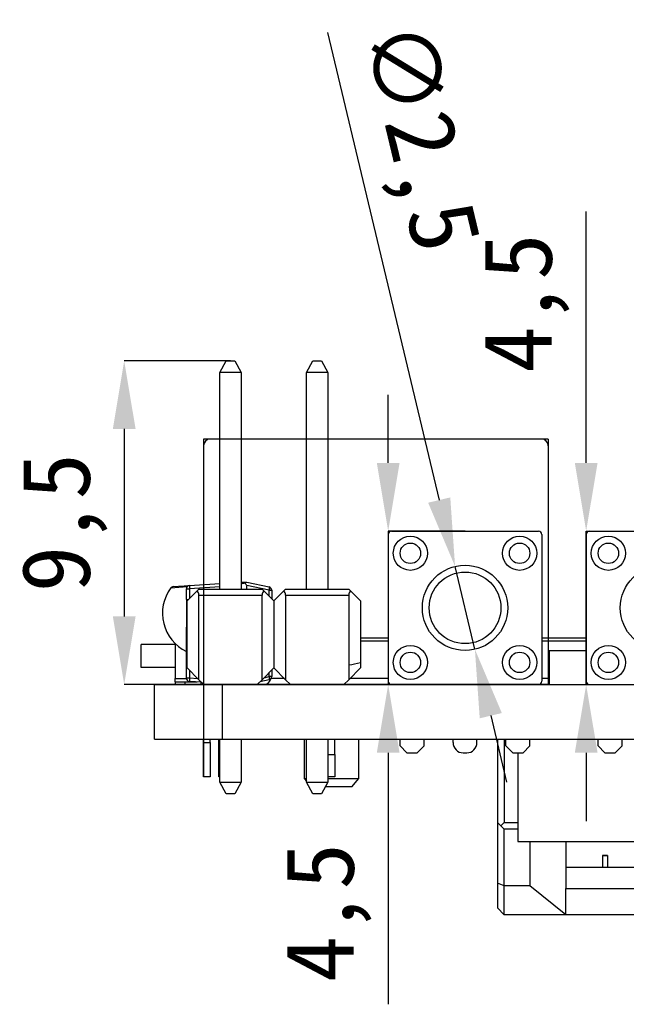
# Model space of a CAD drawing. Header units: millimetres. Extents: x 1603 to 1900, y 1655 to 2075.
# Tile 43 of 52: x 1800 to 1818, y 1861 to 1890. Entities that reach past the tile are written whole.
import ezdxf

# ---------------------------------------------------------------- set-up
doc = ezdxf.new("R2010")
doc.units = ezdxf.units.MM
doc.styles.add('黑体高度2mm', font='simhei.ttf', dxfattribs={"height": 2})
doc.dimstyles.new('红色高度2mm', dxfattribs={"dimtxt": 2, "dimasz": 2, "dimexe": 0, "dimexo": 0, "dimtad": 1, "dimdec": 1, "dimtxsty": '黑体高度2mm', "dimcen": 2.5, "dimclrd": 1, "dimclre": 1, "dimclrt": 1, "dimadec": 0, "dimazin": 0, "dimtfac": 1, "dimtdec": 1, "dimtmove": 0, "dimatfit": 3, "dimfxl": 1, "dimarcsym": 0})

# ---------------------------------------------------------------- blocks, each defined once
blk = doc.blocks.new('*D113')
at = {"color": 1, "lineweight": -2, "transparency": 16777216}
for p, q in [((1806.418, 1880.356), (1803.305, 1880.356)), ((1803.305, 1878.356), (1803.305, 1872.862)), ((1806.418, 1870.862), (1803.305, 1870.862))]:
    blk.add_line(p, q, dxfattribs=at)
at = {"color": 1, "transparency": 16777216}
for points in [[(1802.972, 1878.356), (1803.639, 1878.356), (1803.305, 1880.356)], [(1802.972, 1872.862), (1803.639, 1872.862), (1803.305, 1870.862)]]:
    blk.add_solid(points, dxfattribs=at)
at = {"layer": 'Defpoints', "color": 0, "transparency": 16777216}
for p in [(1806.418, 1880.356), (1803.305, 1870.862), (1806.418, 1870.862)]:
    blk.add_point(p, dxfattribs=at)
at = {"color": 1, "transparency": 16777216, "insert": (1801.557, 1875.609), "char_height": 2, "attachment_point": 5, "rotation": 90, "style": '黑体高度2mm'}
blk.add_mtext('9,5', dxfattribs=at)
blk = doc.blocks.new('*D114')
at = {"color": 1, "lineweight": -2, "transparency": 16777216}
for p, q in [((1811.039, 1877.362), (1811.039, 1879.362)), ((1813.289, 1875.362), (1811.039, 1875.362)), ((1811.039, 1875.362), (1811.039, 1870.862)), ((1813.289, 1870.862), (1811.039, 1870.862)), ((1811.039, 1868.862), (1811.039, 1861.488))]:
    blk.add_line(p, q, dxfattribs=at)
at = {"color": 1, "transparency": 16777216}
for points in [[(1810.705, 1877.362), (1811.372, 1877.362), (1811.039, 1875.362)], [(1810.705, 1868.862), (1811.372, 1868.862), (1811.039, 1870.862)]]:
    blk.add_solid(points, dxfattribs=at)
at = {"layer": 'Defpoints', "color": 0, "transparency": 16777216}
for p in [(1813.289, 1875.362), (1811.039, 1870.862), (1813.289, 1870.862)]:
    blk.add_point(p, dxfattribs=at)
at = {"color": 1, "transparency": 16777216, "insert": (1809.29, 1864.175), "char_height": 2, "attachment_point": 5, "rotation": 90, "style": '黑体高度2mm'}
blk.add_mtext('4,5', dxfattribs=at)
blk = doc.blocks.new('*D115')
at = {"color": 1, "lineweight": -2, "transparency": 16777216}
for p, q in [((1816.838, 1877.362), (1816.838, 1884.735)), ((1816.838, 1870.862), (1816.838, 1875.362)), ((1816.838, 1868.862), (1816.838, 1866.862))]:
    blk.add_line(p, q, dxfattribs=at)
at = {"color": 1, "transparency": 16777216}
for points in [[(1816.505, 1877.362), (1817.172, 1877.362), (1816.838, 1875.362)], [(1816.505, 1868.862), (1817.172, 1868.862), (1816.838, 1870.862)]]:
    blk.add_solid(points, dxfattribs=at)
at = {"layer": 'Defpoints', "color": 0, "transparency": 16777216}
for p in [(1816.838, 1875.362), (1816.838, 1875.362), (1816.838, 1870.862)]:
    blk.add_point(p, dxfattribs=at)
at = {"color": 1, "transparency": 16777216, "insert": (1815.09, 1882.048), "char_height": 2, "attachment_point": 5, "rotation": 90, "style": '黑体高度2mm'}
blk.add_mtext('4,5', dxfattribs=at)
blk = doc.blocks.new('*D123')
at = {"color": 1, "lineweight": -2, "transparency": 16777216}
for p, q in [((1809.256, 1889.986), (1812.533, 1876.273)), ((1813.579, 1871.896), (1812.998, 1874.327)), ((1814.044, 1869.951), (1814.509, 1868.005))]:
    blk.add_line(p, q, dxfattribs=at)
at = {"color": 1, "transparency": 16777216}
for points in [[(1812.857, 1876.35), (1812.209, 1876.195), (1812.998, 1874.327)], [(1814.368, 1870.028), (1813.72, 1869.873), (1813.579, 1871.896)]]:
    blk.add_solid(points, dxfattribs=at)
at = {"layer": 'Defpoints', "color": 0, "transparency": 16777216}
for p in [(1812.998, 1874.327), (1813.579, 1871.896)]:
    blk.add_point(p, dxfattribs=at)
at = {"color": 1, "transparency": 16777216, "insert": (1811.795, 1886.883), "char_height": 2, "attachment_point": 5, "rotation": 283.4401, "style": '黑体高度2mm'}
blk.add_mtext('∅2,5', dxfattribs=at)

msp = doc.modelspace()

# ---------------------------------------------------------------- linework, layer by layer
at = {"color": 7, "linetype": 'Continuous', "lineweight": 25}
for p, q in [((1806.104, 1880.016), (1806.293, 1880.356)), ((1806.293, 1880.356), (1806.543, 1880.356)), ((1806.543, 1880.356), (1806.734, 1880.016)), ((1808.644, 1880.016), (1808.833, 1880.356)), ((1808.833, 1880.356), (1809.083, 1880.356)), ((1809.083, 1880.356), (1809.274, 1880.016)), ((1806.103, 1873.66), (1806.104, 1880.016)), ((1806.734, 1880.016), (1806.104, 1880.016)), ((1806.734, 1880.016), (1806.733, 1873.66)), ((1808.643, 1873.66), (1808.644, 1880.016)), ((1809.274, 1880.016), (1808.644, 1880.016)), ((1809.274, 1880.016), (1809.273, 1873.66)), ((1806.104, 1878.062), (1805.828, 1878.062)), ((1808.644, 1878.062), (1806.734, 1878.062)), ((1815.528, 1878.062), (1809.274, 1878.062)), ((1805.628, 1877.862), (1805.628, 1873.794)), ((1815.728, 1877.862), (1815.728, 1872.232)), ((1811.139, 1875.362), (1815.439, 1875.362)), ((1816.838, 1875.362), (1816.838, 1870.862)), ((1816.838, 1875.362), (1816.939, 1875.362)), ((1816.939, 1875.362), (1821.239, 1875.362)), ((1811.039, 1875.262), (1811.039, 1870.962)), ((1815.539, 1875.262), (1815.539, 1870.962)), ((1816.839, 1875.262), (1816.839, 1870.962)), ((1804.744, 1873.735), (1805.221, 1873.767)), ((1805.127, 1873.358), (1805.127, 1873.667)), ((1805.127, 1873.667), (1805.217, 1873.667)), ((1805.149, 1873.315), (1805.443, 1873.61)), ((1805.221, 1873.767), (1806.103, 1873.826)), ((1805.494, 1873.66), (1805.443, 1873.61)), ((1805.494, 1873.66), (1807.343, 1873.66)), ((1806.733, 1873.862), (1806.831, 1873.862)), ((1806.831, 1873.862), (1806.895, 1873.862)), ((1806.895, 1873.862), (1807.548, 1873.726)), ((1806.895, 1873.66), (1806.895, 1873.765)), ((1807.552, 1873.628), (1806.895, 1873.765)), ((1807.394, 1873.61), (1807.343, 1873.66)), ((1807.689, 1873.315), (1807.394, 1873.61)), ((1807.552, 1873.628), (1807.627, 1873.628)), ((1807.627, 1873.628), (1807.627, 1873.376)), ((1807.983, 1873.61), (1807.689, 1873.315)), ((1808.034, 1873.66), (1807.983, 1873.61)), ((1808.034, 1873.66), (1809.883, 1873.66)), ((1809.934, 1873.61), (1809.883, 1873.66)), ((1809.934, 1873.61), (1810.229, 1873.315)), ((1805.127, 1873.358), (1805.127, 1872.549)), ((1805.149, 1871.35), (1805.149, 1873.315)), ((1805.494, 1871.005), (1805.494, 1873.487)), ((1805.494, 1873.487), (1807.343, 1873.487)), ((1807.343, 1871.005), (1807.343, 1873.487)), ((1807.689, 1873.315), (1807.689, 1871.35)), ((1808.034, 1873.487), (1808.034, 1871.005)), ((1808.034, 1873.487), (1809.883, 1873.487)), ((1809.883, 1873.487), (1809.883, 1871.005)), ((1810.229, 1873.315), (1810.229, 1871.35)), ((1805.127, 1871.056), (1805.127, 1872.549)), ((1810.229, 1872.232), (1811.039, 1872.232)), ((1815.539, 1872.232), (1816.838, 1872.232)), ((1803.799, 1871.362), (1803.799, 1872.042)), ((1804.799, 1872.042), (1803.799, 1872.042)), ((1804.799, 1872.065), (1804.799, 1871.042)), ((1815.754, 1871.862), (1815.754, 1870.862)), ((1815.754, 1871.862), (1816.838, 1871.862)), ((1804.799, 1871.362), (1803.799, 1871.362)), ((1805.494, 1871.005), (1805.149, 1871.35)), ((1807.689, 1871.35), (1807.343, 1871.005)), ((1807.627, 1871.289), (1807.627, 1871.095)), ((1808.034, 1871.005), (1807.689, 1871.35)), ((1809.883, 1871.005), (1810.229, 1871.35)), ((1804.799, 1870.942), (1804.799, 1871.042)), ((1805.127, 1871.056), (1805.217, 1871.056)), ((1805.637, 1870.862), (1805.494, 1871.005)), ((1807.343, 1871.005), (1807.2, 1870.862)), ((1807.627, 1871.095), (1807.552, 1871.095)), ((1807.997, 1871.042), (1807.612, 1871.042)), ((1808.177, 1870.862), (1808.034, 1871.005)), ((1809.883, 1871.005), (1809.74, 1870.862)), ((1811.039, 1871.042), (1809.92, 1871.042)), ((1815.754, 1871.042), (1815.539, 1871.042)), ((1804.189, 1869.262), (1804.189, 1870.862)), ((1804.189, 1870.862), (1806.189, 1870.862)), ((1804.799, 1870.942), (1804.799, 1870.862)), ((1804.799, 1870.942), (1805.081, 1870.942)), ((1805.081, 1870.942), (1805.081, 1870.862)), ((1805.081, 1870.942), (1805.442, 1870.942)), ((1805.565, 1870.933), (1805.221, 1870.956)), ((1805.549, 1870.934), (1805.549, 1870.862)), ((1806.189, 1869.262), (1806.189, 1870.862)), ((1806.189, 1870.862), (1829.689, 1870.862)), ((1807.548, 1870.997), (1807.28, 1870.942)), ((1804.189, 1869.262), (1806.189, 1869.262)), ((1805.628, 1869.162), (1805.628, 1869.262)), ((1805.628, 1869.162), (1805.828, 1869.162)), ((1805.628, 1868.162), (1805.628, 1869.162)), ((1805.828, 1869.162), (1805.828, 1869.262)), ((1805.828, 1869.162), (1805.828, 1868.162)), ((1806.078, 1868.812), (1806.078, 1869.262)), ((1806.103, 1868), (1806.103, 1869.262)), ((1806.189, 1869.262), (1873.189, 1869.262)), ((1806.733, 1869.262), (1806.733, 1868)), ((1808.578, 1869.262), (1808.578, 1868.112)), ((1808.643, 1868), (1808.643, 1869.262)), ((1809.273, 1869.262), (1809.273, 1868)), ((1809.278, 1868.812), (1809.278, 1869.262)), ((1809.478, 1868.812), (1809.478, 1869.262)), ((1810.178, 1868.112), (1810.178, 1869.262)), ((1811.389, 1869.062), (1811.389, 1869.262)), ((1811.389, 1869.062), (1811.589, 1868.862)), ((1811.889, 1868.862), (1812.089, 1869.062)), ((1812.089, 1869.062), (1812.089, 1869.262)), ((1812.939, 1869.162), (1812.939, 1869.262)), ((1813.639, 1869.162), (1813.639, 1869.262)), ((1814.239, 1869.262), (1814.239, 1866.822)), ((1814.439, 1869.262), (1814.439, 1866.822)), ((1814.489, 1869.062), (1814.489, 1869.262)), ((1814.489, 1869.062), (1814.689, 1868.862)), ((1814.989, 1868.862), (1815.189, 1869.062)), ((1815.189, 1869.062), (1815.189, 1869.262)), ((1817.189, 1869.062), (1817.189, 1869.262)), ((1817.189, 1869.062), (1817.389, 1868.862)), ((1817.689, 1868.862), (1817.889, 1869.062)), ((1817.889, 1869.062), (1817.889, 1869.262)), ((1806.078, 1868.162), (1806.078, 1868.812)), ((1809.278, 1868.162), (1809.278, 1868.812)), ((1809.278, 1868.812), (1809.478, 1868.812)), ((1809.478, 1868.812), (1809.478, 1868.162)), ((1811.589, 1868.862), (1811.889, 1868.862)), ((1813.239, 1868.862), (1813.339, 1868.862)), ((1814.689, 1868.862), (1814.989, 1868.862)), ((1814.839, 1868.862), (1814.839, 1866.262)), ((1817.389, 1868.862), (1817.689, 1868.862)), ((1805.828, 1868.162), (1805.628, 1868.162)), ((1806.103, 1868.162), (1806.078, 1868.162)), ((1808.578, 1868.112), (1808.643, 1868.034)), ((1808.578, 1868.112), (1808.643, 1868.112)), ((1809.273, 1868.112), (1810.178, 1868.112)), ((1809.478, 1868.162), (1809.278, 1868.162)), ((1809.969, 1867.862), (1810.178, 1868.112)), ((1806.294, 1867.66), (1806.103, 1868)), ((1806.103, 1868), (1806.733, 1868)), ((1806.733, 1868), (1806.544, 1867.66)), ((1808.643, 1868), (1809.273, 1868)), ((1808.834, 1867.66), (1808.643, 1868)), ((1809.273, 1868), (1809.084, 1867.66)), ((1809.969, 1867.862), (1809.196, 1867.862)), ((1806.544, 1867.66), (1806.294, 1867.66)), ((1809.084, 1867.66), (1808.834, 1867.66)), ((1814.339, 1866.722), (1814.239, 1866.822)), ((1814.239, 1866.822), (1814.239, 1865.044)), ((1814.339, 1866.722), (1814.439, 1866.822)), ((1814.439, 1866.622), (1814.339, 1866.722)), ((1814.439, 1866.822), (1814.839, 1866.822)), ((1814.839, 1866.622), (1814.439, 1866.622)), ((1814.439, 1864.962), (1814.439, 1866.622)), ((1814.839, 1866.262), (1819.339, 1866.262)), ((1815.189, 1866.262), (1815.189, 1864.962)), ((1816.239, 1866.262), (1816.239, 1864.887)), ((1817.464, 1865.852), (1817.314, 1865.852)), ((1817.314, 1865.852), (1817.314, 1865.839)), ((1817.464, 1865.839), (1817.314, 1865.839)), ((1817.314, 1865.839), (1817.314, 1865.502)), ((1817.464, 1865.852), (1817.464, 1865.839)), ((1817.464, 1865.839), (1817.464, 1865.502)), ((1824.654, 1865.502), (1816.239, 1865.502)), ((1814.439, 1864.962), (1814.239, 1865.044)), ((1814.239, 1865.044), (1814.239, 1864.312)), ((1814.439, 1864.112), (1814.439, 1864.962)), ((1815.189, 1864.962), (1814.439, 1864.962)), ((1816.239, 1864.112), (1815.189, 1864.962)), ((1816.239, 1864.112), (1816.239, 1864.887)), ((1816.239, 1864.887), (1824.654, 1864.887)), ((1814.239, 1864.312), (1814.439, 1864.112)), ((1816.239, 1864.112), (1814.439, 1864.112)), ((1825.339, 1864.112), (1816.239, 1864.112))]:
    msp.add_line(p, q, dxfattribs=at)
at = {"color": 7, "linetype": 'Continuous'}
for p, q in [((1815.728, 1878.062), (1805.628, 1878.062)), ((1805.628, 1878.062), (1805.628, 1870.862)), ((1815.728, 1878.062), (1815.728, 1870.862)), ((1815.728, 1870.862), (1805.628, 1870.862)), ((1805.628, 1870.862), (1805.628, 1868.162))]:
    msp.add_line(p, q, dxfattribs=at)
at = {"color": 8, "linetype": 'Continuous', "lineweight": 25}
for p, q in [((1805.147, 1873.726), (1804.67, 1873.694)), ((1806.103, 1873.726), (1805.217, 1873.667)), ((1805.217, 1873.667), (1805.217, 1873.383)), ((1807.552, 1873.451), (1807.552, 1873.628)), ((1805.127, 1873.358), (1805.192, 1873.358)), ((1805.127, 1872.549), (1805.149, 1872.549)), ((1811.039, 1872.132), (1810.229, 1872.132)), ((1816.838, 1872.132), (1815.539, 1872.132)), ((1804.799, 1871.042), (1805.128, 1871.042)), ((1805.217, 1871.281), (1805.217, 1871.056)), ((1805.217, 1871.056), (1805.459, 1871.04)), ((1807.402, 1871.064), (1807.552, 1871.095)), ((1807.552, 1871.095), (1807.552, 1871.214)), ((1806.078, 1868.812), (1806.103, 1868.812))]:
    msp.add_line(p, q, dxfattribs=at)
at = {"color": 7, "linetype": 'Continuous', "lineweight": 25}
for centre, radius in [((1811.689, 1874.712), 0.5), ((1814.889, 1874.712), 0.5), ((1817.489, 1874.712), 0.5), ((1811.689, 1874.712), 0.3), ((1814.889, 1874.712), 0.3), ((1817.489, 1874.712), 0.3), ((1813.289, 1873.112), 1.25), ((1819.089, 1873.112), 1.25), ((1813.289, 1873.112), 1.05), ((1811.689, 1871.512), 0.5), ((1814.889, 1871.512), 0.5), ((1817.489, 1871.512), 0.5), ((1811.689, 1871.512), 0.3), ((1814.889, 1871.512), 0.3), ((1817.489, 1871.512), 0.3)]:
    msp.add_circle(centre, radius, dxfattribs=at)
for centre, radius, start, end in [((1805.828, 1877.862), 0.2, 90, 180), ((1815.528, 1877.862), 0.2, 0, 90), ((1811.139, 1875.262), 0.1, 90, 180), ((1815.439, 1875.262), 0.1, 0, 90), ((1816.939, 1875.262), 0.1, 90, 180), ((1805.677, 1872.954), 1.25, 143.6827, 243.8961), ((1804.751, 1873.635), 0.1, 93.8309, 143.6827), ((1805.227, 1873.667), 0.1, 93.8309, 180), ((1805.474, 1873.709), 0.26, 167.074, 189.2408), ((1805.321, 1873.487), 0.173, 0, 45), ((1807.516, 1873.487), 0.173, 135, 180), ((1807.446, 1873.672), 0.115, 337.6425, 27.9159), ((1807.527, 1873.628), 0.1, 0, 78.2439), ((1807.861, 1873.487), 0.173, 0, 45), ((1810.056, 1873.487), 0.173, 135, 180), ((1805.227, 1871.056), 0.1, 180, 266.1691), ((1805.474, 1871.014), 0.26, 170.7592, 192.926), ((1807.4, 1871.062), 0.2, 270, 348.7941), ((1807.446, 1871.051), 0.115, 332.0841, 22.3575), ((1807.527, 1871.095), 0.1, 281.7561, 0), ((1811.139, 1870.962), 0.1, 180, 270), ((1815.439, 1870.962), 0.1, 270, 0), ((1816.939, 1870.962), 0.1, 180, 270), ((1813.239, 1869.162), 0.3, 180, 270), ((1813.339, 1869.162), 0.3, 270, 0)]:
    msp.add_arc(centre, radius, start, end, dxfattribs=at)
at = {"color": 7, "linetype": 'Continuous'}
msp.add_arc((1809.478, 1874.362), 2.95, 277.8858, 284.7327, dxfattribs=at)
at = {"color": 7, "linetype": 'Continuous', "lineweight": 25}
for centre, major_axis, ratio, start_param, end_param in [((1807.647, 1873.829), (-1.011, -0.068), 0.098692, 5.64819, 5.834699), ((1806.497, 1873.842), (-0.397, 0.083), 0.246325, 3.192811, 3.776557)]:
    msp.add_ellipse(centre, major_axis=major_axis, ratio=ratio, start_param=start_param, end_param=end_param, dxfattribs=at)
msp.add_open_spline([(1806.829, 1873.834), (1806.83, 1873.842), (1806.831, 1873.853), (1806.831, 1873.86), (1806.831, 1873.862)], degree=3, knots=[0, 0, 0, 0, 0.78729, 1, 1, 1, 1], dxfattribs=at)

# ---------------------------------------------------------------- dimensions: what is measured, and where the dimension line sits
dim = msp.add_diameter_dim_2p(p1=(1813.579, 1871.896), p2=(1812.998, 1874.327), dimstyle='红色高度2mm')
dim.commit()
dim.dimension.update_dxf_attribs({"geometry": '*D123', "text_midpoint": (1810.095, 1886.477), "dimtype": 163})
for base, p1, p2, picture, middle in [((1816.838, 1875.362), (1816.838, 1870.862), (1816.838, 1875.362), '*D115', (1815.09, 1882.048)), ((1803.305, 1870.862), (1806.418, 1880.356), (1806.418, 1870.862), '*D113', (1801.557, 1875.609)), ((1811.039, 1870.862), (1813.289, 1875.362), (1813.289, 1870.862), '*D114', (1809.29, 1864.175))]:
    dim = msp.add_linear_dim(base=base, p1=p1, p2=p2, angle=90, dimstyle='红色高度2mm')
    dim.commit()
    dim.dimension.update_dxf_attribs({"geometry": picture, "text_midpoint": middle})

doc.saveas('drawing.dxf')
